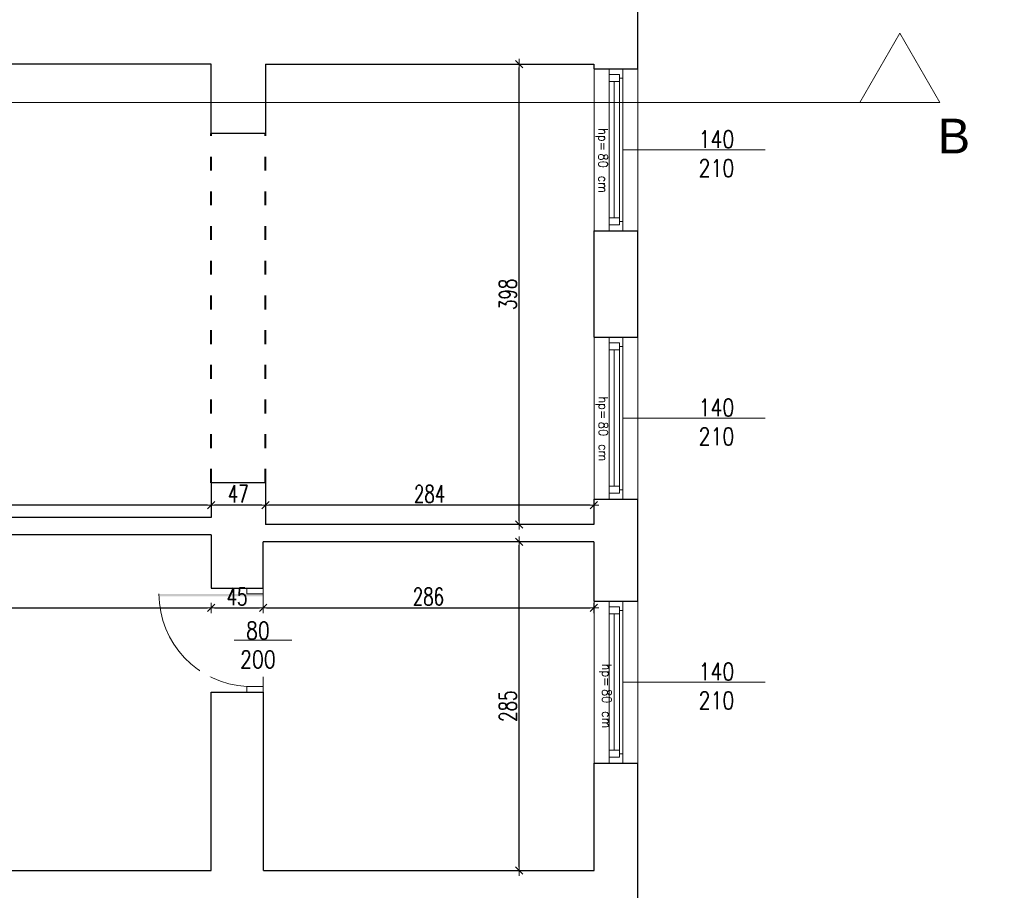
# Model space of a CAD drawing. Header units: millimetres. Extents: x 0 to 111311, y -48878 to -25280.
# Tile 179 of 244: x 98084 to 98935, y -30063 to -29311. Entities that reach past the tile are written whole.
import ezdxf

# ---------------------------------------------------------------- set-up
doc = ezdxf.new("R2010")
doc.units = ezdxf.units.MM
doc.linetypes.add('ACAD_ISO03W100', pattern=[30, 12, -18])
doc.layers.get('Defpoints').update_dxf_attribs({"color": 30})
for name, color, linetype, lineweight in [('J opisy', 7, 'Continuous', 9), ('J stolarka_okna', 144, 'Continuous', 0), ('J wymiary', 1, 'Continuous', 9), ('MM', 6, 'Continuous', 40), ('OPIS', 7, 'Continuous', 5), ('sciany', 252, 'Continuous', 30)]:
    doc.layers.add(name, color=color, linetype=linetype, lineweight=lineweight)
doc.styles.add('ADESK2', font='simplex', dxfattribs={"width": 0.7})
doc.styles.add('MtXpl_simplex_shx', font='simplex.shx')
doc.styles.get("Standard").update_dxf_attribs({"font": 'arial.ttf'})
doc.dimstyles.new('1-100', dxfattribs={"dimscale": 1.5, "dimtxt": 10, "dimasz": 2, "dimexe": 1, "dimexo": 1, "dimgap": 1.5, "dimtad": 1, "dimdec": 0, "dimrnd": 0.5, "dimdsep": 46, "dimtxsty": 'ADESK2', "dimblk": 'wymiar', "dimcen": -1, "dimdle": 5, "dimse1": 1, "dimse2": 1, "dimclrd": 256, "dimclre": 256, "dimclrt": 256, "dimadec": 0, "dimazin": 0, "dimtfac": 1, "dimtdec": 0, "dimtix": 1, "dimtmove": 0, "dimatfit": 3, "dimfxl": 20, "dimfxlon": 1, "dimtolj": 1, "dimtzin": 0, "dimarcsym": 0})

# ---------------------------------------------------------------- blocks, each defined once
blk = doc.blocks.new('wymiar')
for p, q in [((1.5, 0), (-1.5, 0)), ((1.06, 1.06), (-1.06, -1.06)), ((0, 1.5), (0, -1.5))]:
    blk.add_line(p, q)
blk = doc.blocks.new('*D2344')
at = {"layer": 'Defpoints', "color": 0, "ltscale": 4}
for p in [(97663.64, -29819.18), (98249.46, -29819.18), (98249.46, -29819.18)]:
    blk.add_point(p, dxfattribs=at)
at = {"layer": 'J wymiary', "lineweight": -2}
blk.add_line((97666.64, -29819.18), (98246.46, -29819.18), dxfattribs=at)
at = {"layer": 'J wymiary', "lineweight": -2, "ltscale": 4, "xscale": 3, "yscale": 3, "zscale": 3, "rotation": 180}
blk.add_blockref('wymiar', (97663.64, -29819.18), dxfattribs=at)
at = {"layer": 'J wymiary', "lineweight": -2, "ltscale": 4, "xscale": 3, "yscale": 3, "zscale": 3}
blk.add_blockref('wymiar', (98249.46, -29819.18), dxfattribs=at)
at = {"layer": 'J wymiary', "ltscale": 4, "insert": (97956.55, -29809.43), "char_height": 15, "attachment_point": 5, "style": 'ADESK2'}
blk.add_mtext('\\A1;586', dxfattribs=at)
blk = doc.blocks.new('*D2345')
at = {"layer": 'Defpoints', "color": 0, "ltscale": 4}
for p in [(98249.46, -29801.06), (98294.46, -29801.06), (98294.46, -29819.18)]:
    blk.add_point(p, dxfattribs=at)
at = {"layer": 'J wymiary', "lineweight": -2}
blk.add_line((98252.46, -29819.18), (98291.46, -29819.18), dxfattribs=at)
at = {"layer": 'J wymiary', "lineweight": -2, "ltscale": 4, "xscale": 3, "yscale": 3, "zscale": 3, "rotation": 180}
blk.add_blockref('wymiar', (98249.46, -29819.18), dxfattribs=at)
at = {"layer": 'J wymiary', "lineweight": -2, "ltscale": 4, "xscale": 3, "yscale": 3, "zscale": 3}
blk.add_blockref('wymiar', (98294.46, -29819.18), dxfattribs=at)
at = {"layer": 'J wymiary', "ltscale": 4, "insert": (98271.96, -29809.43), "char_height": 15, "attachment_point": 5, "style": 'ADESK2'}
blk.add_mtext('\\A1;45', dxfattribs=at)
blk = doc.blocks.new('*D2346')
at = {"layer": 'Defpoints', "color": 0, "ltscale": 4}
for p in [(98580.46, -29811.28), (98294.46, -29819.18), (98580.46, -29819.18)]:
    blk.add_point(p, dxfattribs=at)
at = {"layer": 'J wymiary', "lineweight": -2}
blk.add_line((98297.46, -29819.18), (98577.46, -29819.18), dxfattribs=at)
at = {"layer": 'J wymiary', "lineweight": -2, "ltscale": 4, "xscale": 3, "yscale": 3, "zscale": 3, "rotation": 180}
blk.add_blockref('wymiar', (98294.46, -29819.18), dxfattribs=at)
at = {"layer": 'J wymiary', "lineweight": -2, "ltscale": 4, "xscale": 3, "yscale": 3, "zscale": 3}
blk.add_blockref('wymiar', (98580.46, -29819.18), dxfattribs=at)
at = {"layer": 'J wymiary', "ltscale": 4, "insert": (98437.46, -29809.43), "char_height": 15, "attachment_point": 5, "style": 'ADESK2'}
blk.add_mtext('\\A1;286', dxfattribs=at)
blk = doc.blocks.new('*D2350')
at = {"layer": 'Defpoints', "color": 0, "ltscale": 4}
for p in [(98296.46, -29729.01), (98296.46, -29730.32), (98580.46, -29725.01)]:
    blk.add_point(p, dxfattribs=at)
at = {"layer": 'J wymiary', "lineweight": -2}
blk.add_line((98577.46, -29730.32), (98299.46, -29730.32), dxfattribs=at)
at = {"layer": 'J wymiary', "lineweight": -2, "ltscale": 4, "xscale": 3, "yscale": 3, "zscale": 3, "rotation": 180}
blk.add_blockref('wymiar', (98296.46, -29730.32), dxfattribs=at)
at = {"layer": 'J wymiary', "lineweight": -2, "ltscale": 4, "xscale": 3, "yscale": 3, "zscale": 3}
blk.add_blockref('wymiar', (98580.46, -29730.32), dxfattribs=at)
at = {"layer": 'J wymiary', "ltscale": 4, "insert": (98438.46, -29720.57), "char_height": 15, "attachment_point": 5, "style": 'ADESK2'}
blk.add_mtext('\\A1;284', dxfattribs=at)
blk = doc.blocks.new('*D2351')
at = {"layer": 'Defpoints', "color": 0, "ltscale": 4}
for p in [(98249.46, -29730.32), (98249.46, -29730.32), (98296.46, -29730.32)]:
    blk.add_point(p, dxfattribs=at)
at = {"layer": 'J wymiary', "lineweight": -2}
blk.add_line((98293.46, -29730.32), (98252.46, -29730.32), dxfattribs=at)
at = {"layer": 'J wymiary', "lineweight": -2, "ltscale": 4, "xscale": 3, "yscale": 3, "zscale": 3, "rotation": 180}
blk.add_blockref('wymiar', (98249.46, -29730.32), dxfattribs=at)
at = {"layer": 'J wymiary', "lineweight": -2, "ltscale": 4, "xscale": 3, "yscale": 3, "zscale": 3}
blk.add_blockref('wymiar', (98296.46, -29730.32), dxfattribs=at)
at = {"layer": 'J wymiary', "ltscale": 4, "insert": (98272.96, -29720.57), "char_height": 15, "attachment_point": 5, "style": 'ADESK2'}
blk.add_mtext('\\A1;47', dxfattribs=at)
blk = doc.blocks.new('*D2352')
at = {"layer": 'Defpoints', "color": 0, "ltscale": 4}
for p in [(97663.64, -29730.32), (97663.64, -29730.32), (98249.46, -29730.32)]:
    blk.add_point(p, dxfattribs=at)
at = {"layer": 'J wymiary', "lineweight": -2}
blk.add_line((98246.46, -29730.32), (97666.64, -29730.32), dxfattribs=at)
at = {"layer": 'J wymiary', "lineweight": -2, "ltscale": 4, "xscale": 3, "yscale": 3, "zscale": 3, "rotation": 180}
blk.add_blockref('wymiar', (97663.64, -29730.32), dxfattribs=at)
at = {"layer": 'J wymiary', "lineweight": -2, "ltscale": 4, "xscale": 3, "yscale": 3, "zscale": 3}
blk.add_blockref('wymiar', (98249.46, -29730.32), dxfattribs=at)
at = {"layer": 'J wymiary', "ltscale": 4, "insert": (97956.55, -29720.57), "char_height": 15, "attachment_point": 5, "style": 'ADESK2'}
blk.add_mtext('\\A1;586', dxfattribs=at)
blk = doc.blocks.new('*D2368')
at = {"layer": 'Defpoints', "color": 0, "ltscale": 4}
for p in [(98515.97, -29762.01), (98580.46, -29762.01), (98580.64, -30046.28)]:
    blk.add_point(p, dxfattribs=at)
at = {"layer": 'J wymiary', "lineweight": -2}
blk.add_line((98515.97, -30043.28), (98515.97, -29765.01), dxfattribs=at)
at = {"layer": 'J wymiary', "lineweight": -2, "ltscale": 4, "xscale": 3, "yscale": 3, "zscale": 3}
for p, rotation in [((98515.97, -29762.01), 90), ((98515.97, -30046.28), 270)]:
    blk.add_blockref('wymiar', p, dxfattribs=dict(at, rotation=rotation))
at = {"layer": 'J wymiary', "ltscale": 4, "insert": (98506.22, -29904.15), "char_height": 15, "attachment_point": 5, "rotation": 90, "style": 'ADESK2'}
blk.add_mtext('\\A1;285', dxfattribs=at)
blk = doc.blocks.new('*D2369')
at = {"layer": 'Defpoints', "color": 0, "ltscale": 4}
for p in [(98515.97, -29349.01), (98515.97, -29349.01), (98515.97, -29747.01)]:
    blk.add_point(p, dxfattribs=at)
at = {"layer": 'J wymiary', "lineweight": -2}
blk.add_line((98515.97, -29744.01), (98515.97, -29352.01), dxfattribs=at)
at = {"layer": 'J wymiary', "lineweight": -2, "ltscale": 4, "xscale": 3, "yscale": 3, "zscale": 3}
for p, rotation in [((98515.97, -29349.01), 90), ((98515.97, -29747.01), 270)]:
    blk.add_blockref('wymiar', p, dxfattribs=dict(at, rotation=rotation))
at = {"layer": 'J wymiary', "ltscale": 4, "insert": (98506.22, -29548.01), "char_height": 15, "attachment_point": 5, "rotation": 90, "style": 'ADESK2'}
blk.add_mtext('\\A1;398', dxfattribs=at)
blk = doc.blocks.new('*D2481')
at = {"layer": 'Defpoints', "color": 0, "ltscale": 4}
for p in [(98744.64, -27288.73), (98618.64, -27461.28), (98744.64, -30466)]:
    blk.add_point(p, dxfattribs=at)
at = {"layer": 'J wymiary', "lineweight": -2}
blk.add_line((98621.64, -27288.73), (98741.64, -27288.73), dxfattribs=at)
at = {"layer": 'J wymiary', "lineweight": -2, "ltscale": 4, "xscale": 3, "yscale": 3, "zscale": 3, "rotation": 180}
blk.add_blockref('wymiar', (98618.64, -27288.73), dxfattribs=at)
at = {"layer": 'J wymiary', "lineweight": -2, "ltscale": 4, "xscale": 3, "yscale": 3, "zscale": 3}
blk.add_blockref('wymiar', (98744.64, -27288.73), dxfattribs=at)
at = {"layer": 'J wymiary', "ltscale": 4, "insert": (98681.64, -27278.98), "char_height": 15, "attachment_point": 5, "style": 'ADESK2'}
blk.add_mtext('\\A1;126', dxfattribs=at)
blk = doc.blocks.new('*D2482')
at = {"layer": 'Defpoints', "color": 0, "ltscale": 4}
for p in [(98884.64, -27288.73), (98744.64, -30466), (98884.64, -30467.92)]:
    blk.add_point(p, dxfattribs=at)
at = {"layer": 'J wymiary', "lineweight": -2}
blk.add_line((98747.64, -27288.73), (98881.64, -27288.73), dxfattribs=at)
at = {"layer": 'J wymiary', "lineweight": -2, "ltscale": 4, "xscale": 3, "yscale": 3, "zscale": 3, "rotation": 180}
blk.add_blockref('wymiar', (98744.64, -27288.73), dxfattribs=at)
at = {"layer": 'J wymiary', "lineweight": -2, "ltscale": 4, "xscale": 3, "yscale": 3, "zscale": 3}
blk.add_blockref('wymiar', (98884.64, -27288.73), dxfattribs=at)
at = {"layer": 'J wymiary', "ltscale": 4, "insert": (98814.64, -27278.98), "char_height": 15, "attachment_point": 5, "style": 'ADESK2'}
blk.add_mtext('\\A1;140', dxfattribs=at)
blk = doc.blocks.new('*D2483')
at = {"layer": 'Defpoints', "color": 0, "ltscale": 4}
for p in [(98942.64, -27288.73), (98884.64, -30467.92), (98942.64, -30468.4)]:
    blk.add_point(p, dxfattribs=at)
at = {"layer": 'J wymiary', "lineweight": -2}
blk.add_line((98887.64, -27288.73), (98939.64, -27288.73), dxfattribs=at)
at = {"layer": 'J wymiary', "lineweight": -2, "ltscale": 4, "xscale": 3, "yscale": 3, "zscale": 3, "rotation": 180}
blk.add_blockref('wymiar', (98884.64, -27288.73), dxfattribs=at)
at = {"layer": 'J wymiary', "lineweight": -2, "ltscale": 4, "xscale": 3, "yscale": 3, "zscale": 3}
blk.add_blockref('wymiar', (98942.64, -27288.73), dxfattribs=at)
at = {"layer": 'J wymiary', "ltscale": 4, "insert": (98913.64, -27278.98), "char_height": 15, "attachment_point": 5, "style": 'ADESK2'}
blk.add_mtext('\\A1;58', dxfattribs=at)
blk = doc.blocks.new('*D2514')
at = {"layer": 'Defpoints', "color": 0, "ltscale": 4}
for p in [(102325.87, -27117.45), (96955.64, -27461.28), (102325.87, -30494.43)]:
    blk.add_point(p, dxfattribs=at)
at = {"layer": 'J wymiary', "lineweight": -2}
blk.add_line((96958.64, -27117.45), (102322.87, -27117.45), dxfattribs=at)
at = {"layer": 'J wymiary', "lineweight": -2, "ltscale": 4, "xscale": 3, "yscale": 3, "zscale": 3, "rotation": 180}
blk.add_blockref('wymiar', (96955.64, -27117.45), dxfattribs=at)
at = {"layer": 'J wymiary', "lineweight": -2, "ltscale": 4, "xscale": 3, "yscale": 3, "zscale": 3}
blk.add_blockref('wymiar', (102325.87, -27117.45), dxfattribs=at)
at = {"layer": 'J wymiary', "ltscale": 4, "insert": (99640.76, -27107.7), "char_height": 15, "attachment_point": 5, "style": 'ADESK2'}
blk.add_mtext('\\A1;5370', dxfattribs=at)
blk = doc.blocks.new('*D2529')
at = {"layer": 'Defpoints', "color": 0, "ltscale": 4}
for p in [(98613.51, -29953.28), (102514.2, -29953.28), (98585.83, -30084.28)]:
    blk.add_point(p, dxfattribs=at)
at = {"layer": 'J wymiary', "lineweight": -2}
blk.add_line((102514.2, -30081.28), (102514.2, -29956.28), dxfattribs=at)
at = {"layer": 'J wymiary', "lineweight": -2, "ltscale": 4, "xscale": 3, "yscale": 3, "zscale": 3}
for p, rotation in [((102514.2, -29953.28), 90), ((102514.2, -30084.28), 270)]:
    blk.add_blockref('wymiar', p, dxfattribs=dict(at, rotation=rotation))
at = {"layer": 'J wymiary', "ltscale": 4, "insert": (102504.45, -30018.78), "char_height": 15, "attachment_point": 5, "rotation": 90, "style": 'ADESK2'}
blk.add_mtext('\\A1;131', dxfattribs=at)
blk = doc.blocks.new('*D2530')
at = {"layer": 'Defpoints', "color": 0, "ltscale": 4}
for p in [(98612.42, -29813.28), (102514.2, -29813.28), (98613.51, -29953.28)]:
    blk.add_point(p, dxfattribs=at)
at = {"layer": 'J wymiary', "lineweight": -2}
blk.add_line((102514.2, -29950.28), (102514.2, -29816.28), dxfattribs=at)
at = {"layer": 'J wymiary', "lineweight": -2, "ltscale": 4, "xscale": 3, "yscale": 3, "zscale": 3}
for p, rotation in [((102514.2, -29813.28), 90), ((102514.2, -29953.28), 270)]:
    blk.add_blockref('wymiar', p, dxfattribs=dict(at, rotation=rotation))
at = {"layer": 'J wymiary', "ltscale": 4, "insert": (102504.45, -29883.28), "char_height": 15, "attachment_point": 5, "rotation": 90, "style": 'ADESK2'}
blk.add_mtext('\\A1;140', dxfattribs=at)
blk = doc.blocks.new('*D2531')
at = {"layer": 'Defpoints', "color": 0, "ltscale": 4}
for p in [(98613.39, -29725.01), (102514.2, -29725.01), (98612.42, -29813.28)]:
    blk.add_point(p, dxfattribs=at)
at = {"layer": 'J wymiary', "lineweight": -2}
blk.add_line((102514.2, -29810.28), (102514.2, -29728.01), dxfattribs=at)
at = {"layer": 'J wymiary', "lineweight": -2, "ltscale": 4, "xscale": 3, "yscale": 3, "zscale": 3}
for p, rotation in [((102514.2, -29725.01), 90), ((102514.2, -29813.28), 270)]:
    blk.add_blockref('wymiar', p, dxfattribs=dict(at, rotation=rotation))
at = {"layer": 'J wymiary', "ltscale": 4, "insert": (102504.45, -29769.15), "char_height": 15, "attachment_point": 5, "rotation": 90, "style": 'ADESK2'}
blk.add_mtext('\\A1;89', dxfattribs=at)
blk = doc.blocks.new('*D2532')
at = {"layer": 'Defpoints', "color": 0, "ltscale": 4}
for p in [(98613.55, -29585.01), (102514.2, -29585.01), (98613.39, -29725.01)]:
    blk.add_point(p, dxfattribs=at)
at = {"layer": 'J wymiary', "lineweight": -2}
blk.add_line((102514.2, -29722.01), (102514.2, -29588.01), dxfattribs=at)
at = {"layer": 'J wymiary', "lineweight": -2, "ltscale": 4, "xscale": 3, "yscale": 3, "zscale": 3}
for p, rotation in [((102514.2, -29585.01), 90), ((102514.2, -29725.01), 270)]:
    blk.add_blockref('wymiar', p, dxfattribs=dict(at, rotation=rotation))
at = {"layer": 'J wymiary', "ltscale": 4, "insert": (102504.45, -29655.01), "char_height": 15, "attachment_point": 5, "rotation": 90, "style": 'ADESK2'}
blk.add_mtext('\\A1;140', dxfattribs=at)
blk = doc.blocks.new('*D2533')
at = {"layer": 'Defpoints', "color": 0, "ltscale": 4}
for p in [(98611.2, -29493.01), (102514.2, -29493.01), (98613.55, -29585.01)]:
    blk.add_point(p, dxfattribs=at)
at = {"layer": 'J wymiary', "lineweight": -2}
blk.add_line((102514.2, -29582.01), (102514.2, -29496.01), dxfattribs=at)
at = {"layer": 'J wymiary', "lineweight": -2, "ltscale": 4, "xscale": 3, "yscale": 3, "zscale": 3}
for p, rotation in [((102514.2, -29493.01), 90), ((102514.2, -29585.01), 270)]:
    blk.add_blockref('wymiar', p, dxfattribs=dict(at, rotation=rotation))
at = {"layer": 'J wymiary', "ltscale": 4, "insert": (102504.45, -29539.01), "char_height": 15, "attachment_point": 5, "rotation": 90, "style": 'ADESK2'}
blk.add_mtext('\\A1;92', dxfattribs=at)
blk = doc.blocks.new('*D2534')
at = {"layer": 'Defpoints', "color": 0, "ltscale": 4}
for p in [(98610.2, -29353.01), (102514.2, -29353.01), (98611.2, -29493.01)]:
    blk.add_point(p, dxfattribs=at)
at = {"layer": 'J wymiary', "lineweight": -2}
blk.add_line((102514.2, -29490.01), (102514.2, -29356.01), dxfattribs=at)
at = {"layer": 'J wymiary', "lineweight": -2, "ltscale": 4, "xscale": 3, "yscale": 3, "zscale": 3}
for p, rotation in [((102514.2, -29353.01), 90), ((102514.2, -29493.01), 270)]:
    blk.add_blockref('wymiar', p, dxfattribs=dict(at, rotation=rotation))
at = {"layer": 'J wymiary', "ltscale": 4, "insert": (102504.45, -29423.01), "char_height": 15, "attachment_point": 5, "rotation": 90, "style": 'ADESK2'}
blk.add_mtext('\\A1;140', dxfattribs=at)
blk = doc.blocks.new('*D2535')
at = {"layer": 'Defpoints', "color": 0, "ltscale": 4}
for p in [(98610.53, -29185.28), (102514.2, -29185.28), (98610.2, -29353.01)]:
    blk.add_point(p, dxfattribs=at)
at = {"layer": 'J wymiary', "lineweight": -2}
blk.add_line((102514.2, -29350.01), (102514.2, -29188.28), dxfattribs=at)
at = {"layer": 'J wymiary', "lineweight": -2, "ltscale": 4, "xscale": 3, "yscale": 3, "zscale": 3}
for p, rotation in [((102514.2, -29185.28), 90), ((102514.2, -29353.01), 270)]:
    blk.add_blockref('wymiar', p, dxfattribs=dict(at, rotation=rotation))
at = {"layer": 'J wymiary', "ltscale": 4, "insert": (102504.45, -29269.15), "char_height": 15, "attachment_point": 5, "rotation": 90, "style": 'ADESK2'}
blk.add_mtext('\\A1;168', dxfattribs=at)
blk = doc.blocks.new('*D2622')
at = {"layer": 'Defpoints', "color": 0, "ltscale": 4}
for p in [(98546.4, -27461.28), (102663.66, -27461.28), (98606.04, -30084.28)]:
    blk.add_point(p, dxfattribs=at)
at = {"layer": 'J wymiary', "lineweight": -2}
blk.add_line((102663.66, -30081.28), (102663.66, -27464.28), dxfattribs=at)
at = {"layer": 'J wymiary', "lineweight": -2, "ltscale": 4, "xscale": 3, "yscale": 3, "zscale": 3}
for p, rotation in [((102663.66, -27461.28), 90), ((102663.66, -30084.28), 270)]:
    blk.add_blockref('wymiar', p, dxfattribs=dict(at, rotation=rotation))
at = {"layer": 'J wymiary', "ltscale": 4, "insert": (102653.91, -28772.78), "char_height": 15, "attachment_point": 5, "rotation": 90, "style": 'ADESK2'}
blk.add_mtext('\\A1;2623', dxfattribs=at)
blk = doc.blocks.new('*D2623')
at = {"layer": 'Defpoints', "color": 0, "ltscale": 4}
for p in [(98604.63, -27461.28), (102282.28, -32298.51), (102777.66, -32298.51)]:
    blk.add_point(p, dxfattribs=at)
at = {"layer": 'J wymiary', "lineweight": -2}
blk.add_line((102777.66, -27464.28), (102777.66, -32295.51), dxfattribs=at)
at = {"layer": 'J wymiary', "lineweight": -2, "ltscale": 4, "xscale": 3, "yscale": 3, "zscale": 3}
for p, rotation in [((102777.66, -27461.28), 90), ((102777.66, -32298.51), 270)]:
    blk.add_blockref('wymiar', p, dxfattribs=dict(at, rotation=rotation))
at = {"layer": 'J wymiary', "ltscale": 4, "insert": (102767.91, -29879.9), "char_height": 15, "attachment_point": 5, "rotation": 90, "style": 'ADESK2'}
blk.add_mtext('\\A1;4837', dxfattribs=at)

msp = doc.modelspace()

# ---------------------------------------------------------------- linework, layer by layer
at = {"layer": 'J opisy', "linetype": 'Continuous', "lineweight": 9}
for p, q in [((98605.644, -29423.011), (98728.644, -29423.011)), ((98605.644, -29655.011), (98728.644, -29655.011)), ((98605.644, -29883.284), (98728.644, -29883.284))]:
    msp.add_line(p, q, dxfattribs=at)
at = {"layer": 'J stolarka_okna', "linetype": 'Continuous', "lineweight": 9}
for p, q in [((98580.644, -29493.011), (98580.644, -29353.011)), ((98593.644, -29353.011), (98593.644, -29493.011)), ((98605.644, -29493.011), (98605.644, -29353.011)), ((98618.644, -29353.011), (98618.644, -29493.011)), ((98599.644, -29358.011), (98593.644, -29358.011)), ((98602.644, -29364.011), (98593.644, -29364.011)), ((98598.144, -29364.011), (98598.144, -29482.011)), ((98599.644, -29358.011), (98602.644, -29358.011)), ((98602.644, -29364.011), (98602.644, -29358.011)), ((98602.644, -29361.011), (98605.644, -29361.011)), ((98602.644, -29482.011), (98602.644, -29364.011)), ((98593.644, -29482.011), (98602.644, -29482.011)), ((98602.644, -29488.011), (98602.644, -29482.011)), ((98602.644, -29485.011), (98605.644, -29485.011)), ((98593.644, -29488.011), (98599.644, -29488.011)), ((98599.644, -29488.011), (98602.644, -29488.011)), ((98580.644, -29725.011), (98580.644, -29585.011)), ((98593.644, -29585.011), (98593.644, -29725.011)), ((98605.644, -29725.011), (98605.644, -29585.011)), ((98618.644, -29585.011), (98618.644, -29725.011)), ((98599.644, -29590.011), (98593.644, -29590.011)), ((98602.644, -29596.011), (98593.644, -29596.011)), ((98598.144, -29596.011), (98598.144, -29714.011)), ((98599.644, -29590.011), (98602.644, -29590.011)), ((98602.644, -29596.011), (98602.644, -29590.011)), ((98602.644, -29593.011), (98605.644, -29593.011)), ((98602.644, -29714.011), (98602.644, -29596.011)), ((98593.644, -29714.011), (98602.644, -29714.011)), ((98602.644, -29720.011), (98602.644, -29714.011)), ((98593.644, -29720.011), (98599.644, -29720.011)), ((98599.644, -29720.011), (98602.644, -29720.011)), ((98602.644, -29717.011), (98605.644, -29717.011)), ((98580.644, -29953.284), (98580.644, -29813.284)), ((98593.644, -29813.284), (98593.644, -29953.284)), ((98605.644, -29953.284), (98605.644, -29813.284)), ((98618.644, -29813.284), (98618.644, -29953.284)), ((98599.644, -29818.284), (98593.644, -29818.284)), ((98602.644, -29824.284), (98593.644, -29824.284)), ((98598.144, -29824.284), (98598.144, -29942.284)), ((98599.644, -29818.284), (98602.644, -29818.284)), ((98602.644, -29824.284), (98602.644, -29818.284)), ((98602.644, -29821.284), (98605.644, -29821.284)), ((98602.644, -29942.284), (98602.644, -29824.284)), ((98593.644, -29942.284), (98602.644, -29942.284)), ((98602.644, -29948.284), (98602.644, -29942.284)), ((98593.644, -29948.284), (98599.644, -29948.284)), ((98599.644, -29948.284), (98602.644, -29948.284)), ((98602.644, -29945.284), (98605.644, -29945.284))]:
    msp.add_line(p, q, dxfattribs=at)
at = {"layer": 'J stolarka_okna'}
for p, q in [((98280.46, -29807.011), (98280.46, -29802.011)), ((98294.46, -29802.011), (98280.46, -29802.011)), ((98294.46, -29807.011), (98280.46, -29807.011)), ((98294.46, -29802.011), (98294.46, -29807.011)), ((98294.46, -29807.011), (98294.46, -29887.011)), ((98280.46, -29892.011), (98280.46, -29887.011)), ((98294.46, -29887.011), (98280.46, -29887.011)), ((98294.46, -29892.011), (98280.46, -29892.011)), ((98294.46, -29887.011), (98294.46, -29892.011))]:
    msp.add_line(p, q, dxfattribs=at)
msp.add_arc((98284.456, -29807.115), 79.996, 180, 267.136758, dxfattribs=at)
msp.add_solid([(98204.46, -29809.241), (98204.46, -29807.115), (98294.46, -29809.241), (98294.46, -29807.241)], dxfattribs=at)
at = {"layer": 'MM', "color": 251, "linetype": 'ACAD_ISO03W100'}
for p, q in [((98249.46, -29711.011), (98249.46, -29409.011)), ((98296.46, -29711.011), (98296.46, -29409.011))]:
    msp.add_line(p, q, dxfattribs=at)
at = {"layer": 'OPIS'}
msp.add_line((96681.267, -29382.098), (98879.79, -29382.098), dxfattribs=at)
msp.add_lwpolyline([(98845.149, -29322.098), (98879.79, -29382.098), (98810.508, -29382.098)], close=True, dxfattribs=at)
at = {"layer": 'sciany'}
for p, q in [((98618.644, -29353.011), (98618.644, -29185.284)), ((98249.46, -29349.011), (97663.644, -29349.011)), ((98249.46, -29409.011), (98249.46, -29349.011)), ((98296.46, -29349.011), (98580.46, -29349.011)), ((98296.46, -29349.011), (98296.46, -29409.011)), ((98580.46, -29349.011), (98580.46, -29353.011)), ((98580.46, -29353.011), (98618.644, -29353.011)), ((98296.46, -29409.011), (98249.46, -29409.011)), ((98580.46, -29493.011), (98580.46, -29585.011)), ((98580.46, -29493.011), (98618.644, -29493.011)), ((98618.644, -29585.011), (98618.644, -29493.011)), ((98580.46, -29585.011), (98618.644, -29585.011)), ((98296.46, -29711.011), (98249.46, -29711.011)), ((98249.46, -29711.011), (98249.46, -29741.011)), ((98296.46, -29711.011), (98296.46, -29747.011)), ((98580.46, -29725.011), (98580.46, -29747.011)), ((98580.46, -29725.011), (98618.644, -29725.011)), ((98618.644, -29813.284), (98618.644, -29725.011)), ((98249.46, -29741.011), (97663.644, -29741.011)), ((98580.46, -29747.011), (98296.46, -29747.011)), ((98249.46, -29756.011), (97696.644, -29756.011)), ((98249.46, -29756.011), (98249.46, -29802.011)), ((98580.46, -29762.011), (98294.46, -29762.011)), ((98294.46, -29802.011), (98294.46, -29762.011)), ((98580.46, -29762.011), (98580.46, -29811.284)), ((98249.46, -29802.011), (98294.46, -29802.011)), ((98580.46, -29811.284), (98580.46, -29813.284)), ((98580.46, -29813.284), (98618.644, -29813.284)), ((98249.46, -29892.011), (98294.46, -29892.011)), ((98249.46, -30046.284), (98249.46, -29892.011)), ((98294.858, -30046.284), (98294.858, -29892.011)), ((98580.46, -29953.284), (98580.46, -30046.284)), ((98580.46, -29953.284), (98618.644, -29953.284)), ((98618.644, -30084.284), (98618.644, -29953.284)), ((97923.644, -30046.284), (98249.46, -30046.284)), ((98294.858, -30046.284), (98580.644, -30046.284))]:
    msp.add_line(p, q, dxfattribs=at)

# ---------------------------------------------------------------- texts
at = {"layer": 'J opisy', "style": 'MtXpl_simplex_shx', "width": 0.9}
for s, p in [('hp=', (98584.544, -29404.324)), ('80', (98584.544, -29426.267)), ('cm', (98584.544, -29445.467)), ('hp=', (98584.728, -29636.324)), ('80', (98584.728, -29658.267)), ('cm', (98584.728, -29677.467)), ('hp=', (98587.726, -29867.312)), ('80', (98587.726, -29889.255)), ('cm', (98587.726, -29908.455))]:
    msp.add_text(s, height=8, rotation=270, dxfattribs=at).set_placement(p)
at = {"layer": 'J opisy', "char_height": 15, "width": 30.20626, "attachment_point": 5, "line_spacing_factor": 0.771429}
for insert in [(98686.501, -29426.442), (98686.501, -29658.442), (98686.501, -29886.714)]:
    msp.add_mtext('\\pxsm1;{\\Fsimplex|c238;\\W0.8;140\\Fsimplex|c0;\\P\\Fsimplex|c238;210}', dxfattribs=dict(at, insert=insert))
at = {"layer": 'OPIS', "insert": (98891.948, -29411.159), "char_height": 30, "width": 162.4495, "attachment_point": 5}
msp.add_mtext('B', dxfattribs=at)

# ---------------------------------------------------------------- dimensions: what is measured, and where the dimension line sits
at = {"layer": 'J wymiary'}
for base, p1, p2, picture, middle in [((98744.644, -27288.731), (98618.644, -27461.284), (98744.644, -30466.004), '*D2481', (98681.644, -27278.981)), ((98884.644, -27288.731), (98744.644, -30466.004), (98884.644, -30467.921), '*D2482', (98814.644, -27278.981)), ((98942.644, -27288.731), (98884.644, -30467.921), (98942.644, -30468.401), '*D2483', (98913.644, -27278.981))]:
    dim = msp.add_linear_dim(base=base, p1=p1, p2=p2, dimstyle='1-100', override={"dimblk": 'wymiar'}, dxfattribs=at)
    dim.commit()
    dim.dimension.update_dxf_attribs({"geometry": picture, "text_midpoint": middle})
for base, p1, p2, picture, middle in [((102663.664, -27461.284), (98606.045, -30084.284), (98546.401, -27461.284), '*D2622', (102653.914, -28772.784)), ((102777.657, -32298.51), (98604.626, -27461.284), (102282.279, -32298.51), '*D2623', (102767.907, -29879.897)), ((102514.201, -29185.284), (98610.2, -29353.011), (98610.534, -29185.284), '*D2535', (102504.451, -29269.147)), ((102514.201, -29353.011), (98611.204, -29493.011), (98610.2, -29353.011), '*D2534', (102504.451, -29423.011)), ((102514.201, -29493.011), (98613.547, -29585.011), (98611.204, -29493.011), '*D2533', (102504.451, -29539.011)), ((102514.201, -29585.011), (98613.386, -29725.011), (98613.547, -29585.011), '*D2532', (102504.451, -29655.011)), ((102514.201, -29725.011), (98612.424, -29813.284), (98613.386, -29725.011), '*D2531', (102504.451, -29769.147)), ((102514.201, -29813.284), (98613.506, -29953.284), (98612.424, -29813.284), '*D2530', (102504.451, -29883.284)), ((102514.201, -29953.284), (98585.832, -30084.284), (98613.506, -29953.284), '*D2529', (102504.451, -30018.784))]:
    dim = msp.add_linear_dim(base=base, p1=p1, p2=p2, angle=90, dimstyle='1-100', override={"dimblk": 'wymiar'}, dxfattribs=at)
    dim.commit()
    dim.dimension.update_dxf_attribs({"geometry": picture, "text_midpoint": middle})
for base, p1, p2, picture, middle in [((98515.968, -29349.011), (98515.968, -29747.011), (98515.968, -29349.011), '*D2369', (98506.218, -29548.011)), ((98515.968, -29762.011), (98580.644, -30046.284), (98580.46, -29762.011), '*D2368', (98506.218, -29904.147))]:
    dim = msp.add_linear_dim(base=base, p1=p1, p2=p2, angle=90, dimstyle='1-100', dxfattribs=at)
    dim.commit()
    dim.dimension.update_dxf_attribs({"geometry": picture, "text_midpoint": middle})
for base, p1, p2, picture, middle in [((97663.644, -29730.321), (98249.46, -29730.321), (97663.644, -29730.321), '*D2352', (97956.552, -29720.571)), ((98249.46, -29730.321), (98296.46, -29730.321), (98249.46, -29730.321), '*D2351', (98272.96, -29720.571)), ((98296.46, -29730.321), (98580.46, -29725.011), (98296.46, -29729.011), '*D2350', (98438.46, -29720.571))]:
    dim = msp.add_linear_dim(base=base, p1=p1, p2=p2, dimstyle='1-100', dxfattribs=at)
    dim.commit()
    dim.dimension.update_dxf_attribs({"geometry": picture, "text_midpoint": middle})

# ---------------------------------------------------------------- next in the draw order: texts
at = {"layer": 'J opisy', "insert": (98289.982, -29851.244), "char_height": 15, "width": 85.22639, "attachment_point": 5, "rotation": 359.995455, "line_spacing_factor": 0.771429, "bg_fill": 2}
msp.add_mtext('\\pxsm1;{\\Fsimplex.shx|c238;\\W0.8;80\\P200}', dxfattribs=at)

# ---------------------------------------------------------------- next in the draw order: linework, layer by layer
at = {"layer": 'J opisy'}
msp.add_line((98269.46, -29847.011), (98319.46, -29847.011), dxfattribs=at)

# ---------------------------------------------------------------- next in the draw order: dimensions: what is measured, and where the dimension line sits
at = {"layer": 'J wymiary'}
dim = msp.add_linear_dim(base=(102325.87, -27117.446), p1=(96955.644, -27461.284), p2=(102325.87, -30494.434), dimstyle='1-100', override={"dimblk": 'wymiar'}, dxfattribs=at)
dim.commit()
dim.dimension.update_dxf_attribs({"geometry": '*D2514', "text_midpoint": (99640.757, -27107.696)})
for base, p1, p2, picture, middle in [((98249.46, -29819.181), (97663.644, -29819.181), (98249.46, -29819.181), '*D2344', (97956.552, -29809.431)), ((98294.46, -29819.181), (98249.46, -29801.056), (98294.46, -29801.056), '*D2345', (98271.96, -29809.431)), ((98580.46, -29819.181), (98294.46, -29819.181), (98580.46, -29811.284), '*D2346', (98437.46, -29809.431))]:
    dim = msp.add_linear_dim(base=base, p1=p1, p2=p2, dimstyle='1-100', dxfattribs=at)
    dim.commit()
    dim.dimension.update_dxf_attribs({"geometry": picture, "text_midpoint": middle})

doc.saveas('drawing.dxf')
